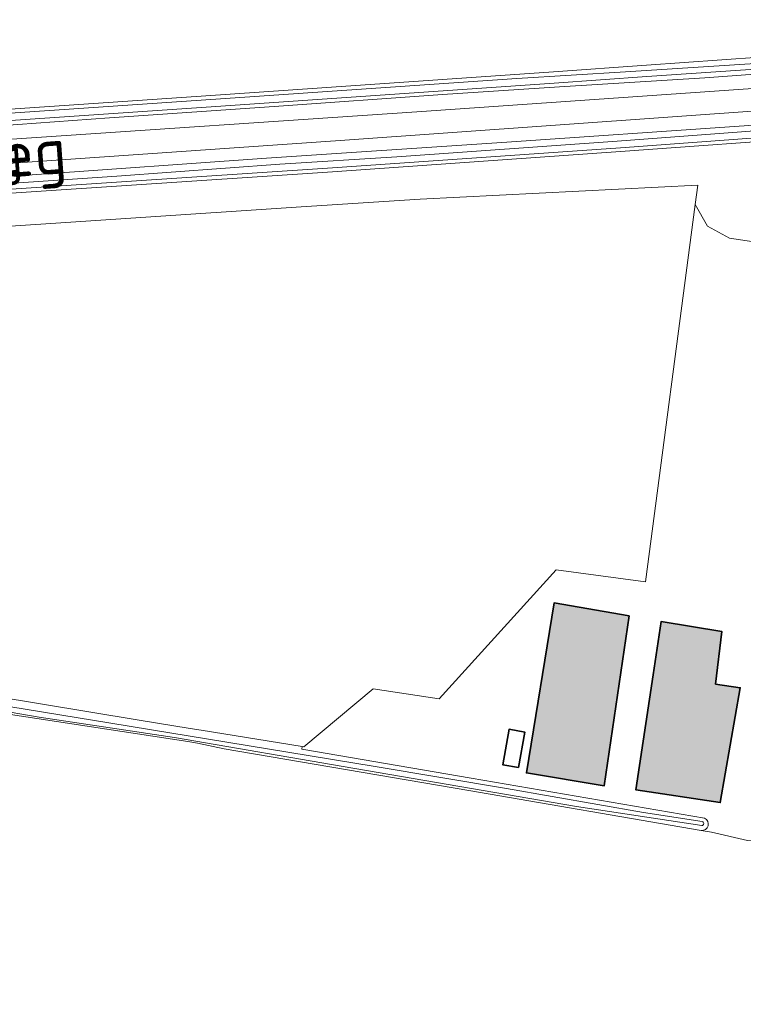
# Model space of a CAD drawing. Header units: metres. Extents: x 200031 to 204075, y 460125 to 464703.
# Tile 34 of 178: x 201567 to 201663, y 462155 to 462286. Entities that reach past the tile are written whole.
import ezdxf
from ezdxf.enums import TextEntityAlignment as Align

# ---------------------------------------------------------------- set-up
doc = ezdxf.new("R2010")
doc.units = ezdxf.units.M
doc.header["$LTSCALE"] = 2
for name, color, linetype, lineweight in [('B-WE-GR-BOUWLAND-GV', 253, 'Continuous', 13), ('B-WE-GR-GRAS-GV', 253, 'Continuous', 13), ('B-WE-OG-BEBOUWING-GV', 253, 'Continuous', 35), ('B-WE-OG-BEBOUWING_SCHUUR-GV', 253, 'Continuous', 35), ('B-WE-OG-TERREIN_CULTUURSCHEIDING-GV', 253, 'Continuous', 18), ('B-WE-OG-TERREIN_ERF-GV', 253, 'Continuous', 18), ('B-WE-OG-TOPOGRAFIE-T25_2000', 250, 'Continuous', 18), ('B-WE-OG-TOPOGRAFIE-T25_2500', 250, 'Continuous', 18), ('B-WE-OG-WATER_SLOOT-GV', 253, 'Continuous', 18), ('B-WE-VH-VERHARDING_ASFALT-GV', 253, 'Continuous', 18), ('B-WE-VH-VERHARDING_BETON-A', 254, 'Continuous', 25)]:
    doc.layers.add(name, color=color, linetype=linetype, lineweight=lineweight)
doc.styles.add('NLCS-ISO-M2000-T25', font='NLCS-ISO.ttf', dxfattribs={"height": 5})
doc.styles.add('NLCS-ISO-M2500-T25', font='NLCS-ISO.ttf', dxfattribs={"height": 6.25})

msp = doc.modelspace()

# ---------------------------------------------------------------- hatches: boundary and pattern name
at = {"layer": 'B-WE-VH-VERHARDING_BETON-A'}
h = msp.add_hatch(color=256, dxfattribs=at)
h.dxf.hatch_style = 1
h.paths.add_polyline_path([(201648.103, 462206.779), (201638.09, 462208.496), (201634.391, 462185.787), (201644.782, 462184.071)])
h = msp.add_hatch(color=256, dxfattribs=at)
h.dxf.hatch_style = 1
h.paths.add_polyline_path([(201651.296, 462198.881), (201648.979, 462183.536), (201660.265, 462181.823), (201662.925, 462197.17), (201659.638, 462197.654), (201660.456, 462204.692), (201652.37, 462206.004)])

# ---------------------------------------------------------------- linework, layer by layer
at = {"layer": 'B-WE-GR-BOUWLAND-GV', "flags": 128}
msp.add_lwpolyline([(201548.499, 462273.281), (201592.284, 462276.27), (201638.011, 462279.408), (201650.414, 462280.305), (201665.507, 462281.351), (201674.025, 462281.949), (201691.808, 462283.294), (201702.866, 462284.19), (201709.74, 462284.788), (201711.235, 462285.983), (201711.749, 462286.374)], dxfattribs=at)
at = {"layer": 'B-WE-GR-GRAS-GV', "flags": 128}
for points in [[(201604.32, 462261.365), (201620.198, 462262.413), (201657.261, 462264.261), (201656.921, 462261.683), (201658.555, 462258.785), (201661.475, 462257.192), (201664.765, 462256.7), (201674.764, 462256.474), (201668.546, 462225.748), (201670.532, 462225.468), (201674.308, 462244.323), (201679.356, 462271.156), (201674.049, 462270.736), (201646.933, 462268.761), (201608.503, 462266.067), (201532.721, 462261.039)], [(201534.087, 462256.73), (201604.32, 462261.365)], [(201694.956, 462151.308), (201695.083, 462164.271), (201684.714, 462166.105), (201685.505, 462173.57), (201664.374, 462176.711), (201663.894, 462176.782), (201659.11, 462177.865), (201657.726, 462178.104), (201626.731, 462183.455), (201594.076, 462189.009), (201590.526, 462189.747), (201589.224, 462189.989), (201558.233, 462194.693)]]:
    msp.add_lwpolyline(points, dxfattribs=at)
msp.add_lwpolyline([(201582.714, 462192.819), (201589.531, 462191.726), (201590.982, 462191.493), (201604.491, 462189.324), (201604.693, 462189.291), (201613.932, 462197.014), (201622.77, 462195.678), (201638.368, 462212.922), (201650.278, 462211.294), (201656.921, 462261.683), (201657.261, 462264.261), (201620.198, 462262.413), (201604.32, 462261.365), (201534.087, 462256.73), (201514.525, 462255.966), (201505.504, 462256.121), (201501.306, 462255.855), (201499.904, 462250.461), (201496.686, 462237.141), (201490.921, 462215.077), (201489.397, 462208.503), (201495.316, 462207.425), (201513.519, 462204.224), (201537.26, 462200.356)], close=True, dxfattribs=at)
at = {"layer": 'B-WE-OG-BEBOUWING-GV', "flags": 128}
for points in [[(201648.103, 462206.779), (201638.09, 462208.496), (201634.391, 462185.787), (201644.782, 462184.071)], [(201651.296, 462198.881), (201648.979, 462183.536), (201660.265, 462181.823), (201662.925, 462197.17), (201659.638, 462197.654), (201660.456, 462204.692), (201652.37, 462206.004)]]:
    msp.add_lwpolyline(points, close=True, dxfattribs=at)
at = {"layer": 'B-WE-OG-BEBOUWING_SCHUUR-GV', "flags": 128}
msp.add_lwpolyline([(201633.356, 462186.505), (201634.177, 462191.25), (201632.093, 462191.611), (201631.272, 462186.865)], close=True, dxfattribs=at)
at = {"layer": 'B-WE-OG-TERREIN_CULTUURSCHEIDING-GV', "flags": 128}
for points in [[(201708.491, 462282.38), (201699.934, 462281.708), (201683.592, 462280.466), (201658.2, 462278.601), (201638.801, 462277.404), (201623.22, 462276.404), (201600.737, 462274.781), (201578.785, 462273.284), (201561.591, 462272.038), (201542.531, 462270.691), (201529.421, 462269.844), (201516.754, 462268.876), (201506.663, 462268.365), (201506.663, 462266.493), (201507.789, 462266.514), (201525.942, 462267.509), (201565.753, 462270.405), (201619.797, 462274.076), (201667.791, 462277.415), (201685.462, 462278.632), (201700.971, 462279.601), (201701.504, 462279.631), (201701.486, 462280.031), (201705.515, 462280.259)], [(201705.154, 462276.277), (201702.29, 462276.162), (201701.706, 462276.17), (201701.697, 462276.539), (201699.308, 462276.39), (201698.125, 462276.322), (201667.63, 462274.388), (201609.564, 462270.221), (201556.207, 462266.553), (201523.925, 462264.407), (201513.577, 462263.716), (201506.872, 462263.45), (201506.579, 462263.439), (201506.579, 462261.39)], [(201506.579, 462261.39), (201536.432, 462263.569), (201568.442, 462265.667), (201599.697, 462267.868), (201631.112, 462269.953), (201663.463, 462272.189), (201690.569, 462274.115), (201703.677, 462274.896)]]:
    msp.add_lwpolyline(points, dxfattribs=at)
at = {"layer": 'B-WE-OG-TERREIN_ERF-GV', "flags": 128}
for points in [[(201668.988, 462217.753), (201670.532, 462225.468), (201668.546, 462225.748), (201674.764, 462256.474), (201664.765, 462256.7), (201661.475, 462257.192), (201658.555, 462258.785), (201656.921, 462261.683), (201650.278, 462211.294), (201638.368, 462212.922), (201622.77, 462195.678), (201613.932, 462197.014), (201604.693, 462189.291), (201604.491, 462189.324)], [(201604.491, 462189.324), (201604.427, 462188.944), (201627.013, 462185.102), (201658.155, 462179.726)], [(201657.726, 462178.104), (201659.11, 462177.865), (201663.894, 462176.782), (201664.374, 462176.711)]]:
    msp.add_lwpolyline(points, dxfattribs=at)
for points in [[(201644.782, 462184.071), (201634.391, 462185.787), (201638.09, 462208.496), (201648.103, 462206.779)], [(201660.265, 462181.823), (201648.979, 462183.536), (201651.296, 462198.881), (201652.37, 462206.004), (201660.456, 462204.692), (201659.638, 462197.654), (201662.925, 462197.17)]]:
    msp.add_lwpolyline(points, close=True, dxfattribs=at)
at = {"layer": 'B-WE-OG-TERREIN_ERF-GV'}
msp.add_lwpolyline([(201658.155, 462179.726, -0.8668874), (201657.726, 462178.104)], format="xyb", dxfattribs=at)
at = {"layer": 'B-WE-OG-WATER_SLOOT-GV', "flags": 128}
for points in [[(201711.749, 462286.374), (201711.235, 462285.983), (201709.74, 462284.788), (201702.866, 462284.19), (201691.808, 462283.294), (201674.025, 462281.949), (201665.507, 462281.351), (201650.414, 462280.305), (201638.011, 462279.408), (201592.284, 462276.27), (201548.499, 462273.281), (201522.646, 462271.488), (201519.06, 462271.189), (201515.324, 462270.89), (201512.335, 462270.753), (201508.749, 462270.604), (201506.663, 462270.564), (201506.663, 462270.031)], [(201712.151, 462285.402), (201711.586, 462284.583), (201709.809, 462283.257), (201702.935, 462282.659), (201691.877, 462281.763), (201674.094, 462280.418), (201665.576, 462279.82), (201650.485, 462278.774), (201638.081, 462277.877), (201592.352, 462274.739), (201548.568, 462271.75)], [(201548.568, 462271.75), (201592.352, 462274.739), (201638.081, 462277.877), (201650.485, 462278.774), (201665.576, 462279.82), (201674.094, 462280.418), (201691.877, 462281.763), (201702.935, 462282.659), (201709.809, 462283.257), (201711.586, 462284.583), (201712.151, 462285.402)], [(201506.663, 462270.031), (201508.749, 462270.071), (201512.335, 462270.219), (201515.324, 462270.357), (201519.06, 462270.656), (201522.646, 462270.955), (201548.499, 462272.748), (201592.284, 462275.737), (201633.113, 462278.539), (201647.599, 462279.433), (201667.739, 462280.713), (201684.709, 462281.949), (201699.852, 462283.019), (201709.051, 462283.789)], [(201709.051, 462283.789), (201699.852, 462283.019), (201684.709, 462281.949), (201667.739, 462280.713), (201647.599, 462279.433), (201633.113, 462278.539)], [(201561.591, 462272.038), (201578.785, 462273.284), (201600.737, 462274.781), (201623.22, 462276.404), (201638.801, 462277.404), (201658.2, 462278.601), (201683.592, 462280.466), (201699.934, 462281.708), (201708.491, 462282.38)], [(201633.113, 462278.539), (201592.284, 462275.737), (201548.499, 462272.748)], [(201703.677, 462274.896), (201690.569, 462274.115), (201663.463, 462272.189), (201631.112, 462269.953), (201599.697, 462267.868), (201568.442, 462265.667), (201536.432, 462263.569), (201506.579, 462261.39), (201506.579, 462260.741), (201508.679, 462260.673), (201513.979, 462261.021), (201519.503, 462261.418), (201524.664, 462261.814), (201541.485, 462262.853), (201560.705, 462264.194), (201579.75, 462265.488), (201601.509, 462267.082), (201617.115, 462268.062), (201646.497, 462270.137), (201668.996, 462271.86), (201677.577, 462272.402), (201695.334, 462273.442), (201703.816, 462274.025)], [(201703.816, 462274.025), (201695.334, 462273.442), (201677.577, 462272.402), (201668.996, 462271.86), (201646.497, 462270.137), (201617.115, 462268.062), (201601.509, 462267.082), (201579.75, 462265.488), (201560.705, 462264.194), (201541.485, 462262.853), (201524.664, 462261.814), (201519.503, 462261.418), (201513.979, 462261.021), (201508.679, 462260.673), (201506.579, 462260.741)], [(201506.579, 462260.741), (201506.579, 462259.56), (201511.352, 462260.026), (201532.721, 462261.553), (201608.503, 462266.581), (201646.933, 462269.275), (201674.049, 462271.25), (201679.454, 462271.678), (201681.485, 462271.839), (201686.53, 462272.238), (201704.526, 462273.189), (201706.107, 462272.838)], [(201658.155, 462179.726), (201627.013, 462185.102), (201604.427, 462188.944), (201604.491, 462189.324), (201590.982, 462191.493), (201589.531, 462191.726), (201582.714, 462192.819), (201537.26, 462200.356), (201513.519, 462204.224), (201495.316, 462207.425), (201489.397, 462208.503), (201488.742, 462206.621), (201558.233, 462194.693), (201589.224, 462189.989), (201590.526, 462189.747), (201594.076, 462189.009), (201626.731, 462183.455), (201657.726, 462178.104)], [(201490.015, 462207.297), (201508.668, 462204.202), (201526.16, 462201.293), (201538.66, 462199.259), (201549.456, 462197.339), (201560.945, 462195.355), (201578.941, 462192.447), (201599.827, 462189.005), (201614.231, 462186.655), (201631.75, 462183.713), (201650.016, 462180.516), (201657.836, 462179.316)], [(201657.836, 462179.316), (201650.016, 462180.516), (201631.75, 462183.713), (201614.231, 462186.655), (201599.827, 462189.005), (201578.941, 462192.447), (201560.945, 462195.355), (201549.456, 462197.339), (201538.66, 462199.259), (201526.16, 462201.293), (201508.668, 462204.202), (201490.015, 462207.297)], [(201657.791, 462178.759), (201641.085, 462181.288), (201611.249, 462186.426), (201587.437, 462190.504), (201569.375, 462193.222), (201544.069, 462197.614), (201524.381, 462200.748), (201506.749, 462203.906), (201490.099, 462206.499)], [(201490.099, 462206.499), (201506.749, 462203.906), (201524.381, 462200.748), (201544.069, 462197.614), (201569.375, 462193.222), (201587.437, 462190.504), (201611.249, 462186.426), (201641.085, 462181.288), (201657.791, 462178.759)]]:
    msp.add_lwpolyline(points, dxfattribs=at)
msp.add_lwpolyline([(201506.579, 462259.047), (201511.352, 462259.512), (201532.721, 462261.039), (201608.503, 462266.067), (201646.933, 462268.761), (201674.049, 462270.736), (201679.356, 462271.156), (201679.454, 462271.678), (201674.049, 462271.25), (201646.933, 462269.275), (201608.503, 462266.581), (201532.721, 462261.553), (201511.352, 462260.026), (201506.579, 462259.56)], close=True, dxfattribs=at)
at = {"layer": 'B-WE-OG-WATER_SLOOT-GV'}
for points in [[(201657.726, 462178.104, 0.8668874), (201658.155, 462179.726)], [(201657.836, 462179.316, -0.8600077), (201657.791, 462178.759)], [(201657.791, 462178.759, 0.8600077), (201657.836, 462179.316)]]:
    msp.add_lwpolyline(points, format="xyb", dxfattribs=at)
at = {"layer": 'B-WE-VH-VERHARDING_ASFALT-GV', "flags": 128}
for points in [[(201705.555, 462279.861), (201701.504, 462279.631), (201700.971, 462279.601), (201685.462, 462278.632), (201667.791, 462277.415), (201619.797, 462274.076), (201565.753, 462270.405)], [(201556.207, 462266.553), (201609.564, 462270.221), (201667.63, 462274.388), (201698.125, 462276.322), (201699.308, 462276.39), (201701.697, 462276.539), (201705.115, 462276.676)]]:
    msp.add_lwpolyline(points, dxfattribs=at)

# ---------------------------------------------------------------- texts
at = {"layer": 'B-WE-OG-TOPOGRAFIE-T25_2000', "style": 'NLCS-ISO-M2000-T25'}
msp.add_text('Grote Braakweg', height=5, rotation=4.2, dxfattribs=at).set_placement((201543.437, 462265.903), align=Align.MIDDLE)
at = {"layer": 'B-WE-OG-TOPOGRAFIE-T25_2500', "style": 'NLCS-ISO-M2500-T25'}
msp.add_text('Grote Braakweg', height=6.25, rotation=4.2, dxfattribs=at).set_placement((201543.437, 462265.903), align=Align.MIDDLE)

doc.saveas('drawing.dxf')
